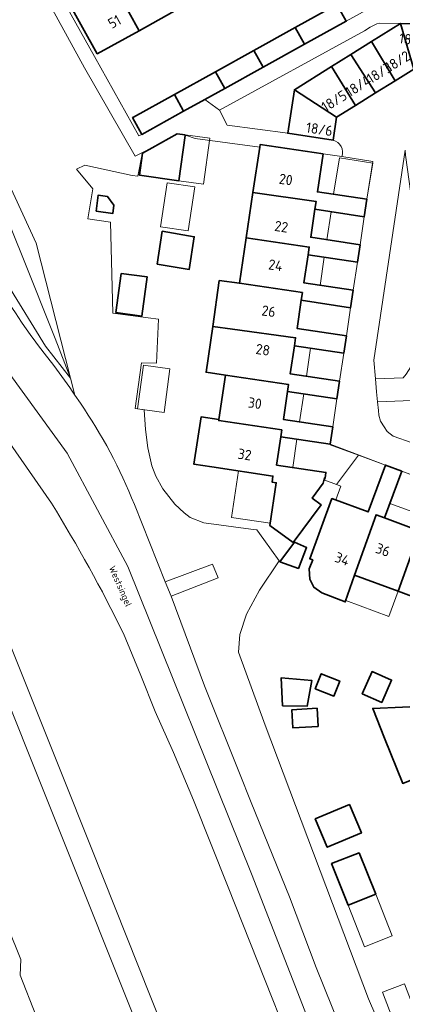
# Model space of a CAD drawing. Header units: metres. Extents: x 149984 to 156489, y 469398 to 478068.
# Tile 231 of 256: x 153586 to 153636, y 471970 to 472098. Entities that reach past the tile are written whole.
import ezdxf
from ezdxf.enums import TextEntityAlignment as Align

# ---------------------------------------------------------------- set-up
doc = ezdxf.new("R2010")
doc.units = ezdxf.units.M
doc.header["$LTSCALE"] = 0.75
for name, color, linetype, lineweight in [('B-WE-GR-BEPLANTING_CULTUUR_HEESTERS-GV', 252, 'Continuous', 18), ('B-WE-OG-BEBOUWING-GV', 6, 'Continuous', 35), ('B-WE-OG-BEBOUWING-T18', 1, 'Continuous', 18), ('B-WE-OG-BEBOUWING_LUIFEL-GV', 6, 'Continuous', 18), ('B-WE-OG-BEBOUWING_OVERBOUWING-GV', 6, 'Continuous', 18), ('B-WE-OG-TERREIN_BEGROEID-GV', 252, 'Continuous', 18), ('B-WE-OG-TERREIN_ERF-GV', 252, 'Continuous', 18), ('B-WE-OG-TOPOGRAFIE-T18', 7, 'Continuous', 18), ('B-WE-VH-GESLOTENVERHARDING_ASFALT-GV', 252, 'Continuous', 18), ('B-WE-VH-GESLOTENVERHARDING_BETON-GV', 252, 'Continuous', 18), ('B-WE-VH-OPENVERHARDING_BETONSTRAATSTEEN-GV', 252, 'Continuous', 18), ('B-WE-VH-OPENVERHARDING_STRAATBAKSTEEN-GV', 252, 'Continuous', 18), ('B-WE-VH-OPENVERHARDING_TEGEL-GV', 252, 'Continuous', 18)]:
    doc.layers.add(name, color=color, linetype=linetype, lineweight=lineweight)
doc.styles.add('NLCS-ISO-M500-T18', font='NLCS-ISO.ttf', dxfattribs={"height": 0.9})
doc.styles.add('NLCS-ISO-M750-T18', font='NLCS-ISO.ttf', dxfattribs={"height": 1.35})

msp = doc.modelspace()

# ---------------------------------------------------------------- linework, layer by layer
at = {"layer": 'B-WE-GR-BEPLANTING_CULTUUR_HEESTERS-GV', "flags": 128}
for points in [[(153635.268, 471961.597), (153631.462, 471970.503), (153617.915, 472006.284), (153614.449, 472015.825), (153614.636, 472018.107), (153615.474, 472020.762), (153617.195, 472023.902), (153619.762, 472027.745), (153617.764, 472030.546), (153616.835, 472031.804), (153616.063, 472031.883), (153609.913, 472032.739), (153608.131, 472033.438), (153607.352, 472034.034), (153606.116, 472035.142), (153604.551, 472037.151), (153603.641, 472038.845), (153603.103, 472040.178), (153602.578, 472042.518), (153602.299, 472044.928), (153602.124, 472047.477), (153600.937, 472047.687), (153601.775, 472053.659), (153603.744, 472053.617), (153604, 472059.35), (153602.66, 472059.51), (153598.003, 472060.12), (153597.724, 472072.029), (153594.755, 472072.449), (153595.419, 472076.395), (153593.289, 472078.945), (153594.371, 472079.468), (153600.53, 472078.12), (153601.28, 472078.056), (153601.918, 472081.145), (153600.94, 472080.67), (153594.32, 472092.22), (153588.654, 472102.561)], [(153582.558, 472099.371), (153581.412, 472096.533), (153579.549, 472093.183), (153582.12, 472086.959), (153580.189, 472086.137), (153587.99, 472069.27), (153592.494, 472051.642), (153593.059, 472049.432), (153593.771, 472048.386)], [(153600.831, 472035.132), (153604.883, 472024.997)], [(153661.956, 471815.014), (153647.702, 471850.814), (153620.631, 471918.442), (153588.029, 472000), (153580.61, 472018.575), (153577.93, 472025.205), (153575.13, 472031.182)], [(153604.883, 472024.997), (153611.042, 472027.321), (153611.799, 472025.534), (153605.629, 472023.13), (153610.01, 472011.4), (153614.58, 472000), (153616.12, 471996.16), (153621.13, 471983.81), (153624.62, 471974.6), (153633.23, 471953.18), (153640.58, 471934.58)], [(153584.309, 471979.862), (153586.001, 471975.626), (153585.91, 471973.593), (153587.934, 471968.375)]]:
    msp.add_lwpolyline(points, dxfattribs=at)
msp.add_lwpolyline([(153626.613, 472092.378), (153629.133, 472093.95), (153631.836, 472095.636), (153635.63, 472098.002), (153632.83, 472098.05), (153632.53, 472097.97), (153631.66, 472097.51), (153630.91, 472097.05), (153611.95, 472086.67), (153612.95, 472084.73), (153620.896, 472083.649), (153621.749, 472089.345)], close=True, dxfattribs=at)
at = {"layer": 'B-WE-GR-BEPLANTING_CULTUUR_HEESTERS-GV'}
msp.add_lwpolyline([(153593.771, 472048.386, -0.0546359), (153600.831, 472035.132)], format="xyb", dxfattribs=at)
at = {"layer": 'B-WE-OG-BEBOUWING-GV', "flags": 128}
for points in [[(153606.834, 472100.04), (153602.777, 472107.374), (153597.397, 472104.397), (153601.453, 472097.063)], [(153597.397, 472104.397), (153591.93, 472101.373), (153595.986, 472094.039), (153601.453, 472097.063)], [(153621.87, 472097.473), (153623.08, 472095.286), (153628.535, 472098.307), (153627.322, 472100.493)], [(153623.08, 472095.286), (153621.87, 472097.473), (153616.468, 472094.482), (153617.678, 472092.294)], [(153637.376, 472092.052), (153635.63, 472098.002), (153631.836, 472095.636), (153634.924, 472090.523)], [(153635.63, 472098.002), (153637.376, 472092.052), (153640.43, 472091.589), (153641.019, 472095.464), (153641.391, 472097.926)], [(153634.924, 472090.523), (153631.836, 472095.636), (153629.133, 472093.95), (153632.367, 472088.929)], [(153617.678, 472092.294), (153616.468, 472094.482), (153611.446, 472091.7), (153612.656, 472089.513)], [(153629.133, 472093.95), (153626.613, 472092.378), (153629.739, 472087.291), (153632.367, 472088.929)], [(153629.739, 472087.291), (153626.613, 472092.378), (153621.749, 472089.345), (153627.278, 472085.756)], [(153607.276, 472086.533), (153610.056, 472088.073), (153612.656, 472089.513), (153611.446, 472091.7), (153606.066, 472088.72)], [(153607.276, 472086.533), (153606.066, 472088.72), (153600.734, 472085.767), (153600.6, 472085.693), (153601.81, 472083.506)], [(153621.749, 472089.345), (153620.896, 472083.649), (153626.829, 472082.76), (153627.278, 472085.756)], [(153607.477, 472083.436), (153606.429, 472083.581), (153603.181, 472081.758), (153601.918, 472081.049), (153601.519, 472078.162), (153606.65, 472077.453), (153607.466, 472083.359)], [(153625.521, 472080.959), (153617.282, 472082.195), (153617.23, 472081.845), (153616.342, 472075.919), (153624.588, 472074.74), (153624.434, 472073.708), (153630.891, 472072.741), (153631.233, 472075.022), (153624.776, 472075.99)], [(153595.822, 472073.453), (153598.019, 472073.161), (153598.166, 472074.271), (153597.307, 472075.394), (153596.102, 472075.554)], [(153624.434, 472073.708), (153624.588, 472074.74), (153616.342, 472075.919), (153615.452, 472069.977), (153623.691, 472068.777), (153623.543, 472067.757), (153630, 472066.79), (153630.343, 472069.081), (153623.886, 472070.049)], [(153603.816, 472066.561), (153608.006, 472065.855), (153608.67, 472070.132), (153604.48, 472070.838)], [(153615.452, 472069.977), (153614.563, 472064.045), (153622.811, 472062.833), (153622.653, 472061.816), (153629.11, 472060.849), (153629.45, 472063.12), (153622.993, 472064.088), (153623.543, 472067.757), (153623.691, 472068.777)], [(153599.112, 472065.328), (153598.417, 472060.225), (153601.821, 472059.762), (153602.516, 472064.864)], [(153621.917, 472056.911), (153621.76, 472055.855), (153628.217, 472054.888), (153628.558, 472057.169), (153622.102, 472058.137), (153622.653, 472061.816), (153622.811, 472062.833), (153614.563, 472064.045), (153611.934, 472064.403), (153611.114, 472058.383), (153613.663, 472058.036)], [(153620.868, 472049.904), (153627.325, 472048.937), (153627.666, 472051.228), (153621.211, 472052.195), (153621.76, 472055.855), (153621.917, 472056.911), (153613.663, 472058.036), (153611.114, 472058.383), (153610.22, 472052.416), (153612.764, 472052.035), (153621.002, 472050.802)], [(153620.868, 472049.904), (153621.002, 472050.802), (153612.764, 472052.035), (153611.892, 472046.219), (153611.874, 472046.098), (153620.112, 472044.862), (153619.981, 472043.983), (153626.438, 472043.016), (153626.778, 472045.287), (153620.321, 472046.254)], [(153620.112, 472044.862), (153611.874, 472046.098), (153611.892, 472046.219), (153609.559, 472046.569), (153608.631, 472040.378), (153610.965, 472040.028), (153618.955, 472038.831), (153618.838, 472038.048), (153619.392, 472037.965), (153618.559, 472032.392), (153621.604, 472030.152), (153625.237, 472035.091), (153624.09, 472035.928), (153625.537, 472037.906), (153625.676, 472038.594), (153625.773, 472038.574), (153625.884, 472039.316), (153619.427, 472040.283), (153619.981, 472043.983)], [(153635.805, 472039.469), (153633.647, 472040.265), (153631.395, 472034.157), (153626.657, 472035.903), (153623.755, 472028.032), (153624.157, 472027.874), (153623.699, 472026.707), (153623.791, 472025.37), (153624.318, 472024.317), (153625.331, 472023.591), (153628.413, 472022.379), (153629.61, 472025.874), (153632.434, 472033.775), (153633.553, 472033.361)], [(153629.61, 472025.874), (153635.319, 472023.77), (153638.159, 472031.659), (153639.193, 472031.282), (153641.445, 472037.39), (153639.286, 472038.186), (153637.034, 472032.078), (153633.553, 472033.361), (153632.434, 472033.775)], [(153643.642, 472029.64), (153644.812, 472029.211), (153647.064, 472035.319), (153644.915, 472036.111), (153642.664, 472030.003), (153639.193, 472031.282), (153638.159, 472031.659), (153635.319, 472023.77), (153640.903, 472021.712)], [(153622.28, 472026.734), (153623.342, 472029.491), (153621.749, 472030.174), (153619.873, 472027.627)], [(153620.214, 472008.819), (153623.408, 472008.736), (153624.047, 472012.099), (153620.047, 472012.461)], [(153624.492, 472011.034), (153626.924, 472010.078), (153627.696, 472012.04), (153625.263, 472012.996)], [(153633.194, 472009.252), (153634.468, 472012.165), (153631.904, 472013.286), (153630.63, 472010.373)], [(153643.667, 472001.739), (153643.557, 472002.016), (153642.451, 472004.785), (153645.695, 472006.086), (153651.255, 472008.317), (153650.141, 472011.099), (153649.051, 472010.662), (153646.974, 472009.829), (153644.582, 472008.87), (153641.3, 472007.67), (153640.368, 472007.296), (153639.764, 472008.81), (153632.007, 472008.463), (153633.558, 472004.578), (153635.925, 471998.647)], [(153624.87, 472006.105), (153624.727, 472008.49), (153621.428, 472008.293), (153621.571, 472005.908)], [(153628.956, 471995.898), (153624.494, 471994.014), (153626.06, 471990.304), (153630.523, 471992.187)], [(153630.24, 471989.598), (153626.629, 471988.171), (153628.776, 471982.741), (153632.386, 471984.168)]]:
    msp.add_lwpolyline(points, close=True, dxfattribs=at)
at = {"layer": 'B-WE-OG-BEBOUWING_LUIFEL-GV', "flags": 128}
for points in [[(153606.65, 472077.453), (153609.854, 472077.01), (153610.681, 472082.993), (153607.477, 472083.436)], [(153626.877, 472075.675), (153631.233, 472075.022), (153631.993, 472079.765), (153627.644, 472080.461)], [(153630.891, 472072.741), (153626.545, 472073.392), (153625.997, 472069.732), (153630.343, 472069.081)], [(153630, 472066.79), (153625.654, 472067.441), (153625.105, 472063.771), (153629.45, 472063.12)], [(153629.11, 472060.849), (153622.653, 472061.816), (153622.102, 472058.137), (153628.558, 472057.169)], [(153628.217, 472054.888), (153623.872, 472055.539), (153623.324, 472051.879), (153627.666, 472051.228)], [(153627.325, 472048.937), (153622.981, 472049.588), (153622.434, 472045.938), (153626.778, 472045.287)], [(153630.141, 472041.558), (153626.425, 472042.928), (153626.438, 472043.016), (153622.094, 472043.667), (153621.54, 472039.967), (153625.884, 472039.316), (153625.731, 472038.293), (153627.25, 472037.734)], [(153630.141, 472041.558), (153627.25, 472037.734), (153627.831, 472037.519), (153627.167, 472035.715), (153631.395, 472034.157), (153633.647, 472040.265)], [(153614.437, 472039.508), (153613.526, 472033.424), (153618.6, 472032.664), (153619.392, 472037.965), (153618.838, 472038.048), (153618.955, 472038.831)], [(153639.286, 472038.186), (153635.805, 472039.469), (153634.252, 472035.256), (153637.733, 472033.973)], [(153628.693, 472023.196), (153628.472, 472022.55), (153634.104, 472020.474), (153635.319, 472023.77), (153629.61, 472025.874)]]:
    msp.add_lwpolyline(points, close=True, dxfattribs=at)
at = {"layer": 'B-WE-OG-BEBOUWING_OVERBOUWING-GV', "flags": 128}
for points in [[(153631.174, 472102.243), (153627.322, 472100.493), (153628.535, 472098.307), (153631.135, 472099.745)], [(153605.144, 472077.191), (153604.272, 472071.419), (153607.882, 472070.879), (153608.753, 472076.652)], [(153605.486, 472052.861), (153602.028, 472053.33), (153601.255, 472047.631), (153604.713, 472047.162)], [(153628.776, 471982.741), (153630.923, 471977.308), (153634.534, 471978.735), (153632.386, 471984.168)], [(153635.311, 471966.009), (153638.191, 471967.107), (153636.151, 471972.46), (153633.27, 471971.362)]]:
    msp.add_lwpolyline(points, close=True, dxfattribs=at)
at = {"layer": 'B-WE-OG-TERREIN_BEGROEID-GV', "flags": 128}
for points in [[(153593.059, 472049.432), (153592.494, 472051.642), (153587.99, 472069.27), (153580.189, 472086.137), (153574.244, 472083.606)], [(153589.034, 472054.918), (153590.285, 472053.312)], [(153589.997, 472035.273), (153582.015, 472046.69), (153581.933, 472046.807), (153580.101, 472046.028), (153582.231, 472040.672), (153577.874, 472039.119), (153576.48, 472042.504), (153573.827, 472041.353)], [(153581.125, 472025.447), (153583.393, 472019.833), (153591.319, 472000), (153595.197, 471990.296), (153607.58, 471959.177), (153635.956, 471888.337), (153648.828, 471856.09), (153664.763, 471816.101)], [(153647.19, 471892.44), (153645.98, 471896.94), (153643.53, 471905.43), (153642.76, 471907.78), (153640.28, 471915), (153636.05, 471926.8), (153634.26, 471931.56), (153630.61, 471940.79), (153625.6, 471953.53), (153613.1, 471985.11), (153608.57, 471996.45), (153607.07, 472000), (153605.94, 472002.68), (153603.55, 472008.05), (153601.672, 472012.785), (153599.408, 472018.276)]]:
    msp.add_lwpolyline(points, dxfattribs=at)
for points in [[(153592.494, 472051.642), (153589.229, 472055.816), (153584.273, 472063.827), (153576.319, 472082.701), (153579.514, 472084.059), (153586.254, 472067.391), (153590.492, 472056.8)], [(153592.494, 472051.642), (153590.492, 472056.8), (153586.254, 472067.391), (153579.514, 472084.059), (153576.319, 472082.701), (153584.273, 472063.827), (153589.229, 472055.816)]]:
    msp.add_lwpolyline(points, close=True, dxfattribs=at)
at = {"layer": 'B-WE-OG-TERREIN_BEGROEID-GV'}
for points in [[(153577.85, 472074.801, 0.0748381), (153589.034, 472054.918)], [(153590.285, 472053.312, -0.0117474), (153593.059, 472049.432)], [(153599.408, 472018.276, 0.0246266), (153589.997, 472035.273)]]:
    msp.add_lwpolyline(points, format="xyb", dxfattribs=at)
at = {"layer": 'B-WE-OG-TERREIN_ERF-GV', "flags": 128}
for points in [[(153589.54, 472104.64), (153595.62, 472093.68), (153601.43, 472083.32), (153601.81, 472083.506), (153600.6, 472085.693), (153600.734, 472085.767), (153606.066, 472088.72), (153611.446, 472091.7), (153616.468, 472094.482), (153621.87, 472097.473), (153627.322, 472100.493), (153628.535, 472098.307), (153631.135, 472099.746)], [(153606.834, 472100.04), (153601.453, 472097.063), (153595.986, 472094.039), (153591.93, 472101.373)], [(153640.903, 472021.712), (153635.319, 472023.77), (153629.61, 472025.874), (153628.413, 472022.379), (153625.331, 472023.591), (153624.318, 472024.317), (153623.791, 472025.37), (153623.699, 472026.707), (153624.157, 472027.874), (153623.755, 472028.032), (153626.657, 472035.903), (153631.395, 472034.157), (153633.647, 472040.265), (153626.438, 472043.016), (153619.981, 472043.983), (153619.427, 472040.283), (153625.884, 472039.316), (153625.773, 472038.574), (153625.676, 472038.594), (153625.537, 472037.906), (153624.09, 472035.928), (153625.237, 472035.091), (153621.604, 472030.152), (153618.559, 472032.392), (153619.392, 472037.965), (153618.838, 472038.048), (153618.955, 472038.831), (153610.965, 472040.028), (153608.631, 472040.378), (153609.559, 472046.569), (153611.892, 472046.219), (153612.764, 472052.035), (153610.22, 472052.416), (153611.114, 472058.383), (153611.934, 472064.403), (153614.563, 472064.045), (153615.452, 472069.977), (153616.342, 472075.919), (153617.23, 472081.845), (153608.78, 472082.98), (153607.63, 472083.34), (153607.466, 472083.359), (153606.65, 472077.453), (153601.519, 472078.162), (153601.918, 472081.049), (153603.181, 472081.758), (153601.918, 472081.145), (153601.28, 472078.056), (153600.53, 472078.12), (153594.371, 472079.468), (153593.289, 472078.945), (153595.419, 472076.395), (153594.755, 472072.449), (153597.724, 472072.029), (153598.003, 472060.12), (153602.66, 472059.51), (153604, 472059.35), (153603.744, 472053.617), (153601.775, 472053.659), (153600.937, 472047.687), (153602.124, 472047.477), (153602.299, 472044.928), (153602.578, 472042.518), (153603.103, 472040.178), (153603.641, 472038.845), (153604.551, 472037.151), (153606.116, 472035.142), (153607.352, 472034.034), (153608.131, 472033.438), (153609.913, 472032.739), (153616.063, 472031.883), (153616.835, 472031.804), (153617.764, 472030.546), (153619.762, 472027.745), (153617.195, 472023.902), (153615.474, 472020.762), (153614.636, 472018.107), (153614.449, 472015.825), (153617.915, 472006.284), (153631.462, 471970.503), (153635.268, 471961.597)], [(153635.925, 471998.647), (153633.558, 472004.578), (153632.007, 472008.463), (153639.764, 472008.81)], [(153587.934, 471968.375), (153585.91, 471973.593), (153586.001, 471975.626), (153584.309, 471979.862)]]:
    msp.add_lwpolyline(points, dxfattribs=at)
for points in [[(153631.233, 472075.022), (153632.021, 472079.941), (153627.942, 472080.595), (153625.521, 472080.959), (153624.776, 472075.99)], [(153595.822, 472073.453), (153596.102, 472075.554), (153597.307, 472075.394), (153598.166, 472074.271), (153598.019, 472073.161)], [(153630.891, 472072.741), (153624.434, 472073.708), (153623.886, 472070.049), (153630.343, 472069.081)], [(153603.816, 472066.561), (153604.48, 472070.838), (153608.67, 472070.132), (153608.006, 472065.855)], [(153630, 472066.79), (153623.543, 472067.757), (153622.993, 472064.088), (153629.45, 472063.12)], [(153599.112, 472065.328), (153602.516, 472064.864), (153601.821, 472059.762), (153598.417, 472060.225)], [(153628.558, 472057.169), (153629.11, 472060.849), (153622.653, 472061.816), (153622.102, 472058.137)], [(153621.76, 472055.855), (153621.211, 472052.195), (153627.666, 472051.228), (153628.217, 472054.888)], [(153627.325, 472048.937), (153620.868, 472049.904), (153620.321, 472046.254), (153626.778, 472045.287)], [(153635.805, 472039.469), (153633.553, 472033.361), (153637.034, 472032.078), (153639.286, 472038.186)], [(153622.28, 472026.734), (153619.873, 472027.627), (153621.749, 472030.174), (153623.342, 472029.491)], [(153620.214, 472008.819), (153620.047, 472012.461), (153624.047, 472012.099), (153623.408, 472008.736)], [(153624.492, 472011.034), (153625.263, 472012.996), (153627.696, 472012.04), (153626.924, 472010.078)], [(153633.194, 472009.252), (153630.63, 472010.373), (153631.904, 472013.286), (153634.468, 472012.165)], [(153624.87, 472006.105), (153621.571, 472005.908), (153621.428, 472008.293), (153624.727, 472008.49)], [(153628.956, 471995.898), (153630.523, 471992.187), (153626.06, 471990.304), (153624.494, 471994.014)], [(153632.386, 471984.168), (153628.776, 471982.741), (153626.629, 471988.171), (153630.24, 471989.598)]]:
    msp.add_lwpolyline(points, close=True, dxfattribs=at)
at = {"layer": 'B-WE-VH-GESLOTENVERHARDING_ASFALT-GV'}
for points in [[(153589.034, 472054.918, -0.0748381), (153577.85, 472074.801)], [(153593.059, 472049.432, 0.0117474), (153590.285, 472053.312)], [(153600.831, 472035.132, 0.0546359), (153593.771, 472048.386)], [(153589.997, 472035.273, -0.0246266), (153599.408, 472018.276)]]:
    msp.add_lwpolyline(points, format="xyb", dxfattribs=at)
at = {"layer": 'B-WE-VH-GESLOTENVERHARDING_ASFALT-GV', "flags": 128}
for points in [[(153590.285, 472053.312), (153589.034, 472054.918)], [(153578.214, 472052.127), (153581.933, 472046.807), (153582.015, 472046.69), (153589.997, 472035.273)], [(153584.571, 472052.176), (153592.069, 472041.815), (153599.983, 472027.031), (153616.158, 471986.854), (153646.77, 471908.151), (153655.82, 471880.99), (153656.17, 471880.98), (153656.46, 471880.89), (153656.96, 471880.46), (153657.17, 471880.21), (153657.33, 471879.8), (153659.47, 471872.18), (153661.06, 471866.36), (153661.99, 471863.16), (153662.4, 471861.6), (153663.17, 471858.93), (153664.19, 471855.64), (153664.57, 471854.5), (153664.91, 471853.57), (153665.38, 471852.5), (153665.87, 471851.15), (153670.69, 471839.28)], [(153654.76, 471880.32), (153655.17, 471880.75), (153655.48, 471880.91), (153655.82, 471880.99), (153646.77, 471908.151), (153616.158, 471986.854), (153599.983, 472027.031), (153592.069, 472041.815), (153584.571, 472052.176)], [(153593.771, 472048.386), (153593.059, 472049.432)], [(153640.58, 471934.58), (153633.23, 471953.18), (153624.62, 471974.6), (153621.13, 471983.81), (153616.12, 471996.16), (153614.58, 472000), (153610.01, 472011.4), (153605.629, 472023.13), (153604.883, 472024.997), (153600.831, 472035.132)], [(153599.408, 472018.276), (153601.672, 472012.785), (153603.55, 472008.05), (153605.94, 472002.68), (153607.07, 472000), (153608.57, 471996.45), (153613.1, 471985.11), (153625.6, 471953.53), (153630.61, 471940.79), (153634.26, 471931.56), (153636.05, 471926.8)]]:
    msp.add_lwpolyline(points, dxfattribs=at)
at = {"layer": 'B-WE-VH-GESLOTENVERHARDING_BETON-GV', "flags": 128}
for points in [[(153575.13, 472031.182), (153577.93, 472025.205), (153580.61, 472018.575), (153588.029, 472000), (153620.631, 471918.442), (153647.702, 471850.814), (153661.956, 471815.014)], [(153664.763, 471816.101), (153648.828, 471856.09), (153635.956, 471888.337), (153607.58, 471959.177), (153595.197, 471990.296), (153591.319, 472000), (153583.393, 472019.833), (153581.125, 472025.447)]]:
    msp.add_lwpolyline(points, dxfattribs=at)
at = {"layer": 'B-WE-VH-OPENVERHARDING_BETONSTRAATSTEEN-GV', "flags": 128}
for points in [[(153638.462, 472085.87), (153639.514, 472086.583), (153640.43, 472091.589), (153637.376, 472092.052), (153634.924, 472090.523), (153632.367, 472088.929)], [(153632.367, 472088.929), (153629.739, 472087.291), (153627.278, 472085.756), (153626.829, 472082.76)], [(153627.942, 472080.595), (153632.021, 472079.941), (153631.233, 472075.022), (153630.891, 472072.741), (153630.343, 472069.081), (153630, 472066.79), (153629.45, 472063.12), (153629.11, 472060.849), (153628.558, 472057.169), (153628.217, 472054.888), (153627.666, 472051.228), (153627.325, 472048.937), (153626.778, 472045.287), (153626.438, 472043.016), (153633.647, 472040.265), (153635.805, 472039.469), (153639.286, 472038.186), (153641.445, 472037.39), (153644.915, 472036.111), (153647.064, 472035.319), (153650.545, 472034.036), (153652.694, 472033.244)], [(153648.179, 472039.091), (153643.409, 472040.89), (153643.718, 472041.813), (153639.568, 472043.409), (153639.247, 472042.45), (153637.148, 472043.168), (153634.668, 472044.07), (153633.907, 472044.683), (153633.506, 472045.266), (153633.032, 472046.031), (153632.814, 472046.797), (153632.741, 472047.416), (153632.631, 472048.546), (153632.504, 472049.855), (153632.34, 472051.534), (153632.132, 472053.981), (153636.229, 472081.431)], [(153637.514, 472063.626), (153637.685, 472058.945), (153638.347, 472058.959), (153638.52, 472054.6), (153637.887, 472054.573), (153636.356, 472052.175), (153635.99, 472051.676), (153634.798, 472051.63), (153632.34, 472051.534), (153632.504, 472049.855), (153632.631, 472048.546), (153638.253, 472048.742), (153638.288, 472049.875), (153638.881, 472049.893), (153641.261, 472049.963)]]:
    msp.add_lwpolyline(points, dxfattribs=at)
at = {"layer": 'B-WE-VH-OPENVERHARDING_BETONSTRAATSTEEN-GV'}
msp.add_lwpolyline([(153626.829, 472082.76, -0.4367126), (153627.942, 472080.595)], format="xyb", dxfattribs=at)
at = {"layer": 'B-WE-VH-OPENVERHARDING_STRAATBAKSTEEN-GV', "flags": 128}
msp.add_lwpolyline([(153637.191, 472069.916), (153637.134, 472071.839), (153636.975, 472075.735), (153636.973, 472075.79), (153636.289, 472080.79), (153636.229, 472081.431), (153632.132, 472053.981), (153632.34, 472051.534), (153634.798, 472051.63), (153635.99, 472051.676), (153636.356, 472052.175), (153637.887, 472054.573), (153638.52, 472054.6), (153638.347, 472058.959), (153637.685, 472058.945), (153637.514, 472063.626)], close=True, dxfattribs=at)
msp.add_lwpolyline([(153637.501, 472043.37), (153638.341, 472045.729), (153638.862, 472047.045), (153638.311, 472048.582), (153638.253, 472048.742), (153632.631, 472048.546), (153632.741, 472047.416), (153632.814, 472046.797), (153633.032, 472046.031), (153633.506, 472045.266), (153633.907, 472044.683), (153634.668, 472044.07), (153637.148, 472043.168)], dxfattribs=at)
at = {"layer": 'B-WE-VH-OPENVERHARDING_TEGEL-GV', "flags": 128}
for points in [[(153626.829, 472082.76), (153620.896, 472083.649), (153612.95, 472084.73), (153611.95, 472086.67), (153610.056, 472088.073), (153607.276, 472086.533), (153601.81, 472083.506), (153601.43, 472083.32), (153595.62, 472093.68), (153589.54, 472104.64), (153586.853, 472102.989), (153587.082, 472102.575), (153588.654, 472102.561), (153594.32, 472092.22), (153600.94, 472080.67), (153601.918, 472081.145), (153603.181, 472081.758)], [(153631.135, 472099.746), (153628.535, 472098.307), (153623.08, 472095.286), (153617.678, 472092.294), (153612.656, 472089.513), (153610.056, 472088.073), (153611.95, 472086.67), (153630.91, 472097.05), (153631.66, 472097.51), (153632.53, 472097.97), (153632.83, 472098.05), (153635.63, 472098.002), (153641.391, 472097.926)], [(153603.181, 472081.758), (153606.429, 472083.581), (153607.477, 472083.436), (153607.466, 472083.359), (153607.63, 472083.34), (153608.78, 472082.98), (153617.23, 472081.845), (153617.282, 472082.195), (153625.521, 472080.959), (153627.942, 472080.595)]]:
    msp.add_lwpolyline(points, dxfattribs=at)
at = {"layer": 'B-WE-VH-OPENVERHARDING_TEGEL-GV'}
msp.add_lwpolyline([(153627.942, 472080.595, 0.4367126), (153626.829, 472082.76)], format="xyb", dxfattribs=at)
at = {"layer": 'B-WE-VH-OPENVERHARDING_TEGEL-GV', "flags": 128}
msp.add_lwpolyline([(153611.042, 472027.321), (153604.883, 472024.997), (153605.629, 472023.13), (153611.799, 472025.534)], close=True, dxfattribs=at)

# ---------------------------------------------------------------- texts
at = {"layer": 'B-WE-OG-BEBOUWING-T18', "style": 'NLCS-ISO-M750-T18'}
for s, rotation, p in [('51', 28.9, (153598.236, 472098.236)), ('18/1', 351.4, (153637.036, 472095.881)), ('18/2', 31.9, (153635.249, 472093.051)), ('18/3', 31.9, (153632.862, 472091.561)), ('18/4', 31.9, (153630.095, 472089.836)), ('18/5', 31.9, (153626.957, 472087.878)), ('18/6', 351.5, (153625.021, 472084.184)), ('20', 351.5, (153620.639, 472077.605)), ('22', 351.5, (153620.05, 472071.442)), ('24', 351.5, (153619.296, 472066.405)), ('26', 351.5, (153618.395, 472060.39)), ('28', 351.5, (153617.64, 472055.354)), ('30', 351.5, (153616.592, 472048.361)), ('32', 351.5, (153615.254, 472041.662)), ('36', 339.8, (153633.329, 472029.18)), ('34', 339.8, (153628.006, 472027.998))]:
    msp.add_text(s, height=1.35, rotation=rotation, dxfattribs=at).set_placement(p, align=Align.MIDDLE)
at = {"layer": 'B-WE-OG-TOPOGRAFIE-T18', "style": 'NLCS-ISO-M500-T18'}
msp.add_text('Westsingel', height=0.9, rotation=293.6, dxfattribs=at).set_placement((153598.899, 472024.381), align=Align.MIDDLE)

doc.saveas('drawing.dxf')
